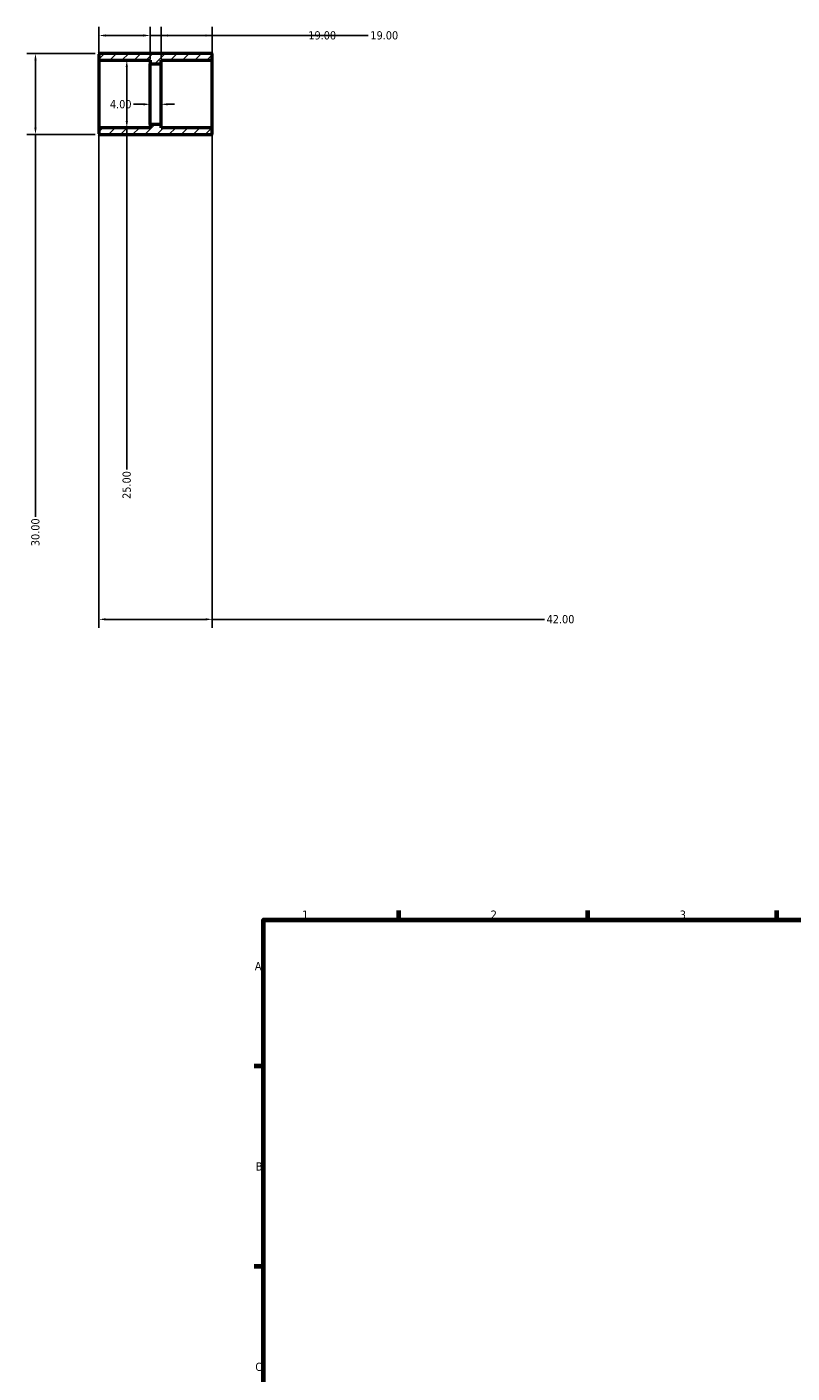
# Model space of a CAD drawing. Header units: millimetres. Extents: x -68 to 1046, y -83 to 960.
# Tile 2 of 5: x -68 to 216, y 406 to 905. Entities that reach past the tile are written whole.
import ezdxf

# ---------------------------------------------------------------- set-up
doc = ezdxf.new("R2010")
doc.units = ezdxf.units.MM
for name, color, linetype, lineweight in [('Border (ANSI)', 7, 'Continuous', 70), ('Dimension (ANSI)', 7, 'Continuous', 25), ('Hatch (ANSI)', 7, 'Continuous', 18), ('Visible (ANSI)', 7, 'Continuous', 50), ('Visible Narrow (ANSI)', 7, 'Continuous', 35)]:
    doc.layers.add(name, color=color, linetype=linetype, lineweight=lineweight)
doc.styles.add('Note Text (ANSI)', font='tahoma.ttf')
doc.dimstyles.new('Default - mm (ANSI)', dxfattribs={"dimtxt": 3.048, "dimasz": 2.5, "dimexe": 3.175, "dimexo": 1.6002, "dimgap": 0.8, "dimtad": 0, "dimtoh": 1, "dimrnd": 1e-08, "dimzin": 4, "dimdsep": 46, "dimtxsty": 'Note Text (ANSI)', "dimcen": 0.09, "dimdle": 10, "dimclrd": 256, "dimclre": 256, "dimclrt": 256, "dimadec": 1, "dimazin": 1, "dimtfac": 1, "dimtofl": 0, "dimtmove": 0, "dimatfit": 3, "dimfxl": 1, "dimtolj": 1, "dimtzin": 4, "dimlwd": -1, "dimlwe": -1, "dimarcsym": 0})

# ---------------------------------------------------------------- blocks, each defined once
blk = doc.blocks.new('Borders Default Border')
at = {"layer": 'Border (ANSI)'}
for p, q in [((70.08, 574), (70.08, 577.45)), ((140.17, 574), (140.17, 577.45)), ((210.25, 574), (210.25, 577.45)), ((20, 519.75), (16.55, 519.75)), ((20, 445.5), (16.55, 445.5))]:
    blk.add_line(p, q, dxfattribs=at)
at = {"layer": 'Border (ANSI)', "flags": 128}
blk.add_lwpolyline([(20, 20), (20, 574), (821, 574), (821, 20), (20, 20)], dxfattribs=at)
at = {"layer": 'Border (ANSI)', "char_height": 3.05, "attachment_point": 7, "style": 'Note Text (ANSI)'}
for s, insert in [('1', (34.35, 574.4)), ('2', (104.2, 574.4)), ('3', (174.26, 574.34)), ('A', (16.78, 555.35)), ('B', (17.15, 481.1)), ('C', (16.95, 406.8))]:
    blk.add_mtext(s, dxfattribs=dict(at, insert=insert))
blk = doc.blocks.new('*D7')
at = {"layer": 'Defpoints', "color": 0, "transparency": 16777216}
for p in [(-30.68, 892.5), (-30.68, 867.5), (-30.68, 867.5)]:
    blk.add_point(p, dxfattribs=at)
at = {"layer": 'Dimension (ANSI)', "transparency": 16777216}
for p, q in [((-30.68, 890), (-30.68, 870)), ((-30.68, 867.5), (-30.68, 740.82))]:
    blk.add_line(p, q, dxfattribs=at)
for points in [[(-31.1, 890), (-30.27, 890), (-30.68, 892.5)], [(-31.1, 870), (-30.27, 870), (-30.68, 867.5)]]:
    blk.add_solid(points, dxfattribs=at)
at = {"layer": 'Dimension (ANSI)', "transparency": 16777216, "insert": (-32.27, 729.98), "char_height": 3.048, "attachment_point": 1, "rotation": 90, "style": 'Note Text (ANSI)'}
blk.add_mtext('\\A1;25.00', dxfattribs=at)
blk = doc.blocks.new('*D8')
at = {"layer": 'Defpoints', "color": 0, "transparency": 16777216}
for p in [(-40.75, 895), (-64.53, 865), (-40.75, 865)]:
    blk.add_point(p, dxfattribs=at)
at = {"layer": 'Dimension (ANSI)', "transparency": 16777216}
for p, q in [((-42.35, 895), (-67.7, 895)), ((-64.53, 892.5), (-64.53, 867.5)), ((-42.35, 865), (-67.7, 865)), ((-64.53, 865), (-64.53, 723.33))]:
    blk.add_line(p, q, dxfattribs=at)
for points in [[(-64.94, 892.5), (-64.11, 892.5), (-64.53, 895)], [(-64.94, 867.5), (-64.11, 867.5), (-64.53, 865)]]:
    blk.add_solid(points, dxfattribs=at)
at = {"layer": 'Dimension (ANSI)', "transparency": 16777216, "insert": (-66.11, 712.47), "char_height": 3.048, "attachment_point": 1, "rotation": 90, "style": 'Note Text (ANSI)'}
blk.add_mtext('\\A1;30.00', dxfattribs=at)
blk = doc.blocks.new('*D9')
at = {"layer": 'Defpoints', "color": 0, "transparency": 16777216}
for p in [(-22, 901.69), (-41, 892.75), (-22, 891.25)]:
    blk.add_point(p, dxfattribs=at)
at = {"layer": 'Dimension (ANSI)', "transparency": 16777216}
for p, q in [((-41, 894.35), (-41, 904.87)), ((-22, 892.85), (-22, 904.87)), ((-38.5, 901.69), (-24.5, 901.69)), ((-22, 901.69), (35.8, 901.69))]:
    blk.add_line(p, q, dxfattribs=at)
for points in [[(-38.5, 902.11), (-38.5, 901.28), (-41, 901.69)], [(-24.5, 902.11), (-24.5, 901.28), (-22, 901.69)]]:
    blk.add_solid(points, dxfattribs=at)
at = {"layer": 'Dimension (ANSI)', "transparency": 16777216, "insert": (36.6, 903.28), "char_height": 3.048, "attachment_point": 1, "style": 'Note Text (ANSI)'}
blk.add_mtext('\\A1;19.00', dxfattribs=at)
blk = doc.blocks.new('*D10')
at = {"layer": 'Defpoints', "color": 0, "transparency": 16777216}
for p in [(1, 901.69), (-18, 891.25), (1, 892.75)]:
    blk.add_point(p, dxfattribs=at)
at = {"layer": 'Dimension (ANSI)', "transparency": 16777216}
for p, q in [((-18, 892.85), (-18, 904.87)), ((1, 894.35), (1, 904.87)), ((-15.5, 901.69), (-1.5, 901.69)), ((1, 901.69), (58.8, 901.69))]:
    blk.add_line(p, q, dxfattribs=at)
for points in [[(-15.5, 902.11), (-15.5, 901.28), (-18, 901.69)], [(-1.5, 902.11), (-1.5, 901.28), (1, 901.69)]]:
    blk.add_solid(points, dxfattribs=at)
at = {"layer": 'Dimension (ANSI)', "transparency": 16777216, "insert": (59.6, 903.28), "char_height": 3.048, "attachment_point": 1, "style": 'Note Text (ANSI)'}
blk.add_mtext('\\A1;19.00', dxfattribs=at)
blk = doc.blocks.new('*D11')
at = {"layer": 'Defpoints', "color": 0, "transparency": 16777216}
for p in [(-41, 867.25), (1, 867.25), (1, 685.35)]:
    blk.add_point(p, dxfattribs=at)
at = {"layer": 'Dimension (ANSI)', "transparency": 16777216}
for p, q in [((-41, 865.65), (-41, 682.17)), ((1, 865.65), (1, 682.17)), ((-38.5, 685.35), (-1.5, 685.35)), ((1, 685.35), (124.11, 685.35))]:
    blk.add_line(p, q, dxfattribs=at)
for points in [[(-38.5, 685.77), (-38.5, 684.93), (-41, 685.35)], [(-1.5, 685.77), (-1.5, 684.93), (1, 685.35)]]:
    blk.add_solid(points, dxfattribs=at)
at = {"layer": 'Dimension (ANSI)', "transparency": 16777216, "insert": (124.91, 686.94), "char_height": 3.048, "attachment_point": 1, "style": 'Note Text (ANSI)'}
blk.add_mtext('\\A1;42.00', dxfattribs=at)
blk = doc.blocks.new('*D12')
at = {"layer": 'Defpoints', "color": 0, "transparency": 16777216}
for p in [(-22, 876.2), (-22, 868.75), (-18, 868.75)]:
    blk.add_point(p, dxfattribs=at)
at = {"layer": 'Dimension (ANSI)', "transparency": 16777216}
for p, q in [((-22, 870.35), (-22, 879.37)), ((-18, 870.35), (-18, 879.37)), ((-24.5, 876.2), (-28.26, 876.2)), ((-15.5, 876.2), (-13, 876.2))]:
    blk.add_line(p, q, dxfattribs=at)
for points in [[(-24.5, 876.61), (-24.5, 875.78), (-22, 876.2)], [(-15.5, 876.61), (-15.5, 875.78), (-18, 876.2)]]:
    blk.add_solid(points, dxfattribs=at)
at = {"layer": 'Dimension (ANSI)', "transparency": 16777216, "insert": (-36.94, 877.78), "char_height": 3.048, "attachment_point": 1, "style": 'Note Text (ANSI)'}
blk.add_mtext('\\A1;4.00', dxfattribs=at)

msp = doc.modelspace()

# ---------------------------------------------------------------- hatches: boundary and pattern name
at = {"layer": 'Hatch (ANSI)'}
h = msp.add_hatch(dxfattribs=at)
h.set_pattern_fill('ANSI31', color=256, scale=25.4, style=0)
h.set_pattern_definition([(45, (0, 0), (-2.245064, 2.245064), [])])
edge = h.paths.add_edge_path()
edge.add_ellipse((0.75, 867.25), major_axis=(0.25, 0), ratio=1, start_angle=0, end_angle=90)
edge.add_line((0.75, 867.5), (-18, 867.5))
edge.add_line((-18, 867.5), (-18, 868.75))
edge.add_line((-18, 868.75), (-22, 868.75))
edge.add_line((-22, 868.75), (-22, 867.5))
edge.add_line((-22, 867.5), (-40.75, 867.5))
edge.add_ellipse((-40.75, 867.25), major_axis=(0, 0.25), ratio=1, start_angle=0, end_angle=90)
edge.add_line((-41, 867.25), (-41, 865.25))
edge.add_ellipse((-40.75, 865.25), major_axis=(-0.25, 0), ratio=1, start_angle=0, end_angle=90)
edge.add_line((-40.75, 865), (0.75, 865))
edge.add_ellipse((0.75, 865.25), major_axis=(0, -0.25), ratio=1, start_angle=0, end_angle=90)
edge.add_line((1, 865.25), (1, 867.25))
edge = h.paths.add_edge_path()
edge.add_ellipse((0.75, 892.75), major_axis=(0, -0.25), ratio=1, start_angle=0, end_angle=90)
edge.add_line((1, 892.75), (1, 894.75))
edge.add_ellipse((0.75, 894.75), major_axis=(0.25, 0), ratio=1, start_angle=0, end_angle=90)
edge.add_line((0.75, 895), (-40.75, 895))
edge.add_ellipse((-40.75, 894.75), major_axis=(0, 0.25), ratio=1, start_angle=0, end_angle=90)
edge.add_line((-41, 894.75), (-41, 892.75))
edge.add_ellipse((-40.75, 892.75), major_axis=(-0.25, 0), ratio=1, start_angle=0, end_angle=90)
edge.add_line((-40.75, 892.5), (-22, 892.5))
edge.add_line((-22, 892.5), (-22, 891.25))
edge.add_line((-22, 891.25), (-18, 891.25))
edge.add_line((-18, 891.25), (-18, 892.5))
edge.add_line((-18, 892.5), (0.75, 892.5))

# ---------------------------------------------------------------- linework, layer by layer
at = {"layer": 'Visible (ANSI)'}
for p, q in [((-41, 894.75), (-41, 892.75)), ((0.75, 895), (-40.75, 895)), ((1, 892.75), (1, 894.75)), ((-41, 892.75), (-41, 867.25)), ((-40.75, 892.5), (-22, 892.5)), ((-22, 892.5), (-22, 891.25)), ((-22, 891.25), (-18, 891.25)), ((-22, 868.75), (-22, 891.25)), ((-18, 891.25), (-18, 892.5)), ((-18, 892.5), (0.75, 892.5)), ((-18, 868.75), (-18, 891.25)), ((1, 867.25), (1, 892.75)), ((-18, 868.75), (-22, 868.75)), ((-22, 868.75), (-22, 867.5)), ((-18, 867.5), (-18, 868.75)), ((-41, 867.25), (-41, 865.25)), ((-22, 867.5), (-40.75, 867.5)), ((-40.75, 865), (0.75, 865)), ((0.75, 867.5), (-18, 867.5)), ((1, 865.25), (1, 867.25))]:
    msp.add_line(p, q, dxfattribs=at)
for centre, start, end in [((-40.75, 894.75), 90, 180), ((0.75, 894.75), 0, 90), ((-40.75, 892.75), 180, 270), ((0.75, 892.75), 270, 0), ((-40.75, 867.25), 90, 180), ((-40.75, 865.25), 180, 270), ((0.75, 867.25), 0, 90), ((0.75, 865.25), 270, 0)]:
    msp.add_arc(centre, 0.25, start, end, dxfattribs=at)
at = {"layer": 'Visible Narrow (ANSI)'}
for p, q in [((-40.75, 867.654), (-40.75, 892.346)), ((0.75, 892.346), (0.75, 867.654))]:
    msp.add_line(p, q, dxfattribs=at)

# ---------------------------------------------------------------- block references
msp.add_blockref('Borders Default Border', (0, 0))

# ---------------------------------------------------------------- dimensions: what is measured, and where the dimension line sits
at = {"layer": 'Dimension (ANSI)'}
for base, p1, p2, picture, middle in [((-22, 901.693), (-41, 892.75), (-22, 891.25), '*D9', (41.5, 901.693)), ((1, 685.35), (-41, 867.25), (1, 867.25), '*D11', (130, 685.35))]:
    dim = msp.add_linear_dim(base=base, p1=p1, p2=p2, dimstyle='Default - mm (ANSI)', override={"dimtoh": 0, "dimdec": 2, "dimtp": 0, "dimtm": 0, "dimtdec": 2, "dimatfit": 2}, dxfattribs=at)
    dim.commit()
    dim.dimension.update_dxf_attribs({"geometry": picture, "text_midpoint": middle, "dimtype": 160})
for base, p1, p2, angle, override, picture, middle in [((1, 901.693), (-18, 891.25), (1, 892.75), 180, {"dimtoh": 0, "dimdec": 2, "dimtp": 0, "dimtm": 0, "dimtdec": 2, "dimatfit": 2}, '*D10', (64.5, 901.693)), ((-64.527, 865), (-40.75, 895), (-40.75, 865), 90, {"dimtoh": 0, "dimdec": 2, "dimtp": 0, "dimtm": 0, "dimtdec": 2, "dimatfit": 2}, '*D8', (-64.527, 717.5)), ((-30.682, 867.5), (-30.682, 892.5), (-30.682, 867.5), 270, {"dimtoh": 0, "dimdec": 2, "dimse1": 1, "dimse2": 1, "dimtp": 0, "dimtm": 0, "dimtdec": 2, "dimatfit": 2}, '*D7', (-30.682, 735)), ((-22, 876.197), (-18, 868.75), (-22, 868.75), 180, {"dimtoh": 0, "dimdec": 2, "dimtp": 0, "dimtm": 0, "dimtdec": 2, "dimatfit": 1}, '*D12', (-32.998, 876.197))]:
    dim = msp.add_linear_dim(base=base, p1=p1, p2=p2, angle=angle, dimstyle='Default - mm (ANSI)', override=override, dxfattribs=at)
    dim.commit()
    dim.dimension.update_dxf_attribs({"geometry": picture, "text_midpoint": middle, "dimtype": 160})

doc.saveas('drawing.dxf')
